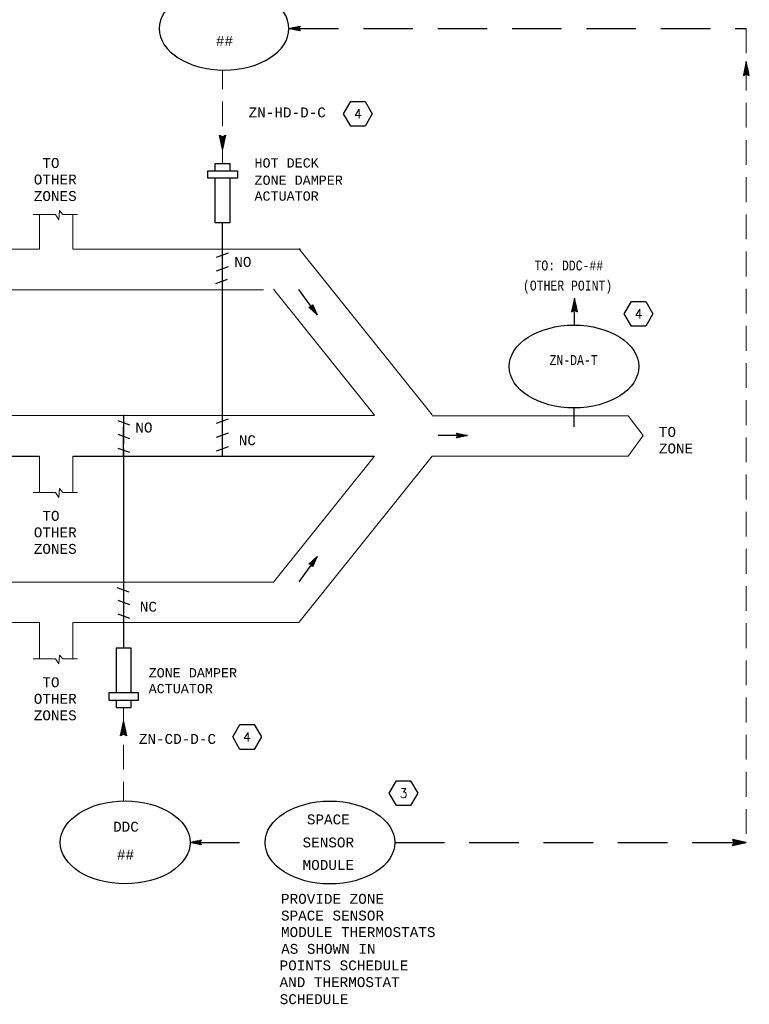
# Model space of a CAD drawing. Header units: inches. Extents: x 2.3 to 31, y 2.5 to 18.9.
# Tile 5 of 6: x 22.9 to 30.3, y 3.7 to 13.7. Entities that reach past the tile are written whole.
import ezdxf
from ezdxf.enums import TextEntityAlignment as Align

# ---------------------------------------------------------------- set-up
doc = ezdxf.new("R2010")
doc.units = ezdxf.units.IN
doc.header["$MEASUREMENT"] = 0
doc.linetypes.add('DASHED', pattern=[0.75, 0.5, -0.25])
doc.linetypes.add('HIDDEN', pattern=[0.375, 0.25, -0.125])
doc.layers.get('0').update_dxf_attribs({"lineweight": 13})
for name, color, linetype, lineweight in [('G-Anno-Std-Text-Tag', 231, 'Continuous', 30), ('M-ANNO-SYMB', 6, 'Continuous', 30), ('M-ANNO-TEXT', 2, 'Continuous', 30), ('M-DIAG-GRPH', 6, 'Continuous', 13)]:
    doc.layers.add(name, color=color, linetype=linetype, lineweight=lineweight)
doc.styles.add('Annotative', font='simplex.shx', dxfattribs={"width": 0.85, "height": 0.125})
doc.styles.add('CONTROLTXT', font='monotxt.shx')

# ---------------------------------------------------------------- blocks, each defined once
blk = doc.blocks.new('_TagHexagon')
at = {"color": 0, "linetype": 'ByBlock', "flags": 128}
blk.add_lwpolyline([(-0.1443, 0), (-0.0722, 0.125), (0.0722, 0.125), (0.1443, 0), (0.0722, -0.125), (-0.0722, -0.125), (-0.1443, 0)], close=True, dxfattribs=at)
at = {"color": 0, "style": 'Annotative'}
blk.add_attdef('TAGNUMBER', text='', height=0.0938, dxfattribs=at).set_placement((0, -0.0469), align=Align.CENTER)

msp = doc.modelspace()

# ---------------------------------------------------------------- linework, layer by layer
at = {"layer": 'M-ANNO-SYMB', "linetype": 'DASHED'}
for p, q in [((25.6185, 13.5822), (30.2315, 13.5827)), ((24.6204, 5.3722), (25.3774, 5.3717)), ((26.6862, 5.3709), (30.2315, 5.3704))]:
    msp.add_line(p, q, dxfattribs=at)
at = {"layer": 'M-ANNO-SYMB', "linetype": 'Continuous'}
for p, q in [((25.6376, 13.5859), (25.631, 13.5791)), ((25.6376, 13.5776), (25.631, 13.5845)), ((25.6591, 13.5904), (25.6447, 13.5761)), ((25.6591, 13.5731), (25.6447, 13.5874)), ((25.6805, 13.5952), (25.6585, 13.5731)), ((25.6805, 13.5686), (25.6585, 13.5904)), ((25.702, 13.5997), (25.6725, 13.5701)), ((25.702, 13.5639), (25.6725, 13.5934)), ((25.7235, 13.6041), (25.6865, 13.5671)), ((25.7235, 13.5594), (25.6865, 13.5964)), ((25.7178, 13.5818), (25.7002, 13.5994)), ((25.7178, 13.5818), (25.7002, 13.5645)), ((25.7235, 13.5931), (25.7143, 13.6024)), ((25.7235, 13.5704), (25.7143, 13.5615)), ((25.7292, 13.6041), (25.728, 13.6053)), ((25.7292, 13.5594), (25.728, 13.5585)), ((30.2315, 13.2488), (30.2015, 13.1088)), ((30.2214, 13.2016), (30.238, 13.2183)), ((30.2235, 13.2113), (30.244, 13.1908)), ((30.2615, 13.1088), (30.2315, 13.2488)), ((30.2015, 13.1088), (30.2315, 13.1238)), ((30.2029, 13.115), (30.2066, 13.1113)), ((30.204, 13.1205), (30.2493, 13.1658)), ((30.2041, 13.1102), (30.2511, 13.157)), ((30.2047, 13.1238), (30.2136, 13.1149)), ((30.2066, 13.1325), (30.2208, 13.1184)), ((30.2069, 13.134), (30.2474, 13.1745)), ((30.2085, 13.1413), (30.2279, 13.1219)), ((30.2097, 13.1475), (30.2455, 13.1833)), ((30.2104, 13.15), (30.2416, 13.1187)), ((30.2122, 13.1588), (30.2613, 13.1097)), ((30.2127, 13.1612), (30.2436, 13.1922)), ((30.2141, 13.1675), (30.2584, 13.1232)), ((30.2156, 13.1747), (30.2418, 13.2009)), ((30.216, 13.1763), (30.2555, 13.1367)), ((30.2179, 13.185), (30.2526, 13.1502)), ((30.2185, 13.1882), (30.2399, 13.2097)), ((30.2198, 13.1938), (30.2498, 13.1638)), ((30.2216, 13.2026), (30.2469, 13.1773)), ((30.2254, 13.1208), (30.253, 13.1484)), ((30.2315, 13.1238), (30.2615, 13.1088)), ((30.2365, 13.1213), (30.2549, 13.1397)), ((30.2436, 13.1178), (30.2568, 13.1309)), ((30.2506, 13.1142), (30.2586, 13.1222)), ((30.2578, 13.1107), (30.2605, 13.1134)), ((24.9486, 11.0595), (24.9486, 11.3559)), ((24.8889, 11.2747), (25.0083, 11.3183)), ((24.8889, 11.138), (25.0083, 11.1815)), ((24.8807, 11.0095), (25, 11.053)), ((28.4995, 10.8636), (28.4695, 10.7235)), ((28.4893, 10.8163), (28.506, 10.8331)), ((28.5295, 10.7235), (28.4995, 10.8636)), ((25.823, 10.7672), (25.8749, 10.759)), ((25.8393, 10.7522), (25.8806, 10.7457)), ((25.8445, 10.7756), (25.8407, 10.7511)), ((25.8445, 10.7756), (25.869, 10.7717)), ((25.8502, 10.7867), (25.8632, 10.7847)), ((25.8595, 10.7934), (25.8512, 10.7416)), ((25.8557, 10.7375), (25.8864, 10.7327)), ((25.8562, 10.7979), (25.8574, 10.7977)), ((25.8684, 10.7733), (25.8618, 10.732)), ((25.8773, 10.7535), (25.8724, 10.7225)), ((25.8862, 10.7333), (25.883, 10.713)), ((28.4695, 10.7235), (28.4995, 10.7385)), ((28.4708, 10.7298), (28.4746, 10.726)), ((28.472, 10.7353), (28.5172, 10.7806)), ((28.4721, 10.7249), (28.5191, 10.7718)), ((28.4727, 10.7385), (28.4816, 10.7297)), ((28.4746, 10.7473), (28.4887, 10.7332)), ((28.4748, 10.7488), (28.5154, 10.7893)), ((28.4765, 10.756), (28.4958, 10.7367)), ((28.4777, 10.7623), (28.5135, 10.7981)), ((28.4783, 10.7648), (28.5096, 10.7334)), ((28.4802, 10.7736), (28.5292, 10.7244)), ((28.4807, 10.7759), (28.5116, 10.8069)), ((28.4821, 10.7823), (28.5264, 10.7379)), ((28.4836, 10.7894), (28.5097, 10.8157)), ((28.484, 10.7911), (28.5235, 10.7514)), ((28.4858, 10.7998), (28.5206, 10.7649)), ((28.4865, 10.8029), (28.5078, 10.8244)), ((28.4877, 10.8086), (28.5177, 10.7786)), ((28.4896, 10.8173), (28.5149, 10.7921)), ((28.4915, 10.8261), (28.512, 10.8056)), ((28.4933, 10.7355), (28.521, 10.7632)), ((28.4995, 10.7385), (28.5295, 10.7235)), ((28.5045, 10.736), (28.5229, 10.7544)), ((28.5116, 10.7325), (28.5247, 10.7457)), ((28.5186, 10.7289), (28.5266, 10.7369)), ((28.5257, 10.7254), (28.5285, 10.7282)), ((25.8719, 10.7229), (25.8922, 10.7197)), ((25.8883, 10.7082), (25.8977, 10.7067)), ((25.8951, 10.7132), (25.8936, 10.7037)), ((28.4929, 9.7549), (28.4929, 9.5651)), ((23.9505, 9.685), (23.9505, 9.389)), ((24.8889, 9.6007), (25.0083, 9.6442)), ((23.8909, 9.629), (24.0102, 9.5854)), ((23.9505, 9.2667), (23.9505, 9.5627)), ((23.8909, 9.4905), (24.0102, 9.4469)), ((24.8889, 9.4612), (25.0083, 9.5048)), ((27.3092, 9.4982), (27.3104, 9.4991)), ((27.3149, 9.4982), (27.3519, 9.4612)), ((27.3149, 9.4869), (27.3241, 9.4961)), ((27.3149, 9.4532), (27.3519, 9.4905)), ((27.3149, 9.4645), (27.3241, 9.4553)), ((27.3205, 9.4759), (27.3378, 9.4932)), ((27.3205, 9.4759), (27.3378, 9.4582)), ((27.3363, 9.4938), (27.3659, 9.4642)), ((27.3363, 9.4579), (27.3659, 9.4875)), ((27.3578, 9.489), (27.3796, 9.4672)), ((27.3578, 9.4624), (27.3796, 9.4845)), ((27.3793, 9.4845), (27.3936, 9.4702)), ((27.3793, 9.4669), (27.3936, 9.4815)), ((27.4008, 9.4797), (27.4074, 9.4732)), ((27.4008, 9.4717), (27.4074, 9.4785)), ((23.8909, 9.3511), (24.0102, 9.3075)), ((24.8889, 9.3227), (25.0083, 9.3663)), ((25.8883, 8.2435), (25.8977, 8.245)), ((25.8951, 8.2385), (25.8936, 8.248)), ((25.823, 8.1845), (25.8749, 8.1927)), ((25.8393, 8.1995), (25.8806, 8.206)), ((25.8445, 8.1761), (25.8407, 8.2006)), ((25.8445, 8.1761), (25.869, 8.18)), ((25.8502, 8.165), (25.8632, 8.167)), ((25.8595, 8.1583), (25.8512, 8.2101)), ((25.8557, 8.2142), (25.8864, 8.219)), ((25.8562, 8.1538), (25.8574, 8.154)), ((25.8684, 8.1784), (25.8618, 8.2197)), ((25.8719, 8.2288), (25.8922, 8.232)), ((25.8773, 8.1983), (25.8724, 8.2292)), ((25.8862, 8.2184), (25.883, 8.2387)), ((23.8826, 7.945), (24.002, 7.9014)), ((23.9505, 7.8949), (23.9505, 7.5985)), ((23.8909, 7.8164), (24.0102, 7.7729)), ((23.8909, 7.6797), (24.0102, 7.6361)), ((24.6395, 5.3764), (24.633, 5.3695)), ((24.6395, 5.368), (24.633, 5.3749)), ((24.661, 5.3809), (24.6467, 5.3666)), ((24.661, 5.3636), (24.6467, 5.3779)), ((24.6825, 5.3857), (24.6604, 5.3636)), ((24.6825, 5.3591), (24.6604, 5.3809)), ((24.704, 5.3901), (24.6745, 5.3606)), ((24.704, 5.3543), (24.6745, 5.3839)), ((24.7255, 5.3946), (24.6885, 5.3576)), ((24.7255, 5.3498), (24.6885, 5.3868)), ((24.7198, 5.3722), (24.7022, 5.3898)), ((24.7198, 5.3722), (24.7022, 5.3549)), ((24.7255, 5.3836), (24.7162, 5.3928)), ((24.7312, 5.3946), (24.73, 5.3958)), ((30.2315, 5.3713), (30.0915, 5.4013)), ((30.0915, 5.4013), (30.1065, 5.3713)), ((30.0915, 5.3413), (30.2315, 5.3713)), ((30.1065, 5.3713), (30.0915, 5.3413)), ((30.1415, 5.3906), (30.0923, 5.3415)), ((30.0928, 5.3987), (30.1397, 5.3517)), ((30.0977, 5.3999), (30.094, 5.3962)), ((30.1065, 5.3981), (30.0976, 5.3892)), ((30.1152, 5.3962), (30.1011, 5.3821)), ((30.1327, 5.3924), (30.1013, 5.3612)), ((30.1032, 5.3988), (30.1485, 5.3535)), ((30.1035, 5.3774), (30.1311, 5.3498)), ((30.104, 5.3663), (30.1224, 5.3479)), ((30.124, 5.3943), (30.1046, 5.3749)), ((30.1502, 5.3887), (30.1058, 5.3444)), ((30.1167, 5.3959), (30.1572, 5.3554)), ((30.159, 5.3868), (30.1193, 5.3473)), ((30.1302, 5.3931), (30.166, 5.3573)), ((30.1677, 5.3849), (30.1329, 5.3502)), ((30.1437, 5.3901), (30.1747, 5.3592)), ((30.1764, 5.3831), (30.1464, 5.353)), ((30.1572, 5.3872), (30.1835, 5.361)), ((30.1851, 5.3812), (30.1599, 5.3559)), ((30.1707, 5.3843), (30.1922, 5.3629)), ((30.1939, 5.3793), (30.1734, 5.3588)), ((30.1842, 5.3814), (30.201, 5.3648)), ((30.2026, 5.3774), (30.1869, 5.3618)), ((30.1977, 5.3785), (30.2096, 5.3667)), ((30.2114, 5.3757), (30.2004, 5.3647)), ((30.2112, 5.3757), (30.2184, 5.3685)), ((30.2201, 5.3738), (30.2139, 5.3675)), ((30.2248, 5.3728), (30.2271, 5.3704)), ((30.2289, 5.3719), (30.2274, 5.3704)), ((24.7255, 5.3609), (24.7162, 5.3519)), ((24.7312, 5.3498), (24.73, 5.3489)), ((30.0933, 5.345), (30.0961, 5.3423)), ((30.0968, 5.3522), (30.1048, 5.3442)), ((30.1005, 5.3592), (30.1136, 5.346))]:
    msp.add_line(p, q, dxfattribs=at)
at = {"layer": 'M-ANNO-SYMB'}
for p, q in [((24.9658, 12.4554), (24.9168, 12.5045)), ((24.9203, 12.5035), (24.9176, 12.5008)), ((24.9274, 12.5), (24.9194, 12.492)), ((24.9639, 12.4466), (24.9197, 12.491)), ((24.9344, 12.4964), (24.9213, 12.4833)), ((24.9621, 12.4379), (24.9226, 12.4775)), ((24.9416, 12.4929), (24.9232, 12.4745)), ((24.9527, 12.4934), (24.9251, 12.4658)), ((24.9602, 12.4291), (24.9254, 12.464)), ((24.9739, 12.504), (24.9269, 12.4571)), ((24.9583, 12.4205), (24.9283, 12.4505)), ((24.9741, 12.4936), (24.9288, 12.4484)), ((24.9712, 12.4801), (24.9307, 12.4396)), ((24.9564, 12.4117), (24.9312, 12.437)), ((24.9683, 12.4666), (24.9326, 12.4309)), ((24.9546, 12.403), (24.9341, 12.4235)), ((24.9653, 12.4531), (24.9344, 12.4221)), ((24.9624, 12.4396), (24.9363, 12.4134)), ((24.9677, 12.4641), (24.9364, 12.4955)), ((24.9596, 12.4261), (24.9382, 12.4046)), ((24.9696, 12.4729), (24.9502, 12.4923)), ((24.9714, 12.4816), (24.9573, 12.4958)), ((24.9733, 12.4904), (24.9644, 12.4993)), ((24.9752, 12.4991), (24.9714, 12.5029)), ((24.9527, 12.3942), (24.9371, 12.41)), ((24.9509, 12.3855), (24.9399, 12.3965)), ((24.9567, 12.4126), (24.9401, 12.3959)), ((24.9538, 12.3991), (24.9419, 12.3872)), ((24.9491, 12.3767), (24.9428, 12.383)), ((24.9509, 12.3856), (24.9438, 12.3785)), ((24.9481, 12.3721), (24.9457, 12.3697)), ((24.9472, 12.368), (24.9457, 12.3695)), ((24.9486, 11.3559), (24.9486, 11.6237)), ((24.9486, 9.2683), (24.9486, 11.1869)), ((28.4995, 10.591), (28.4995, 10.7247)), ((23.9505, 9.3457), (23.9505, 7.8949)), ((23.9505, 7.5985), (23.9505, 7.3307)), ((23.9547, 6.5602), (23.939, 6.5444)), ((23.9529, 6.5689), (23.9419, 6.5579)), ((23.9587, 6.5418), (23.942, 6.5586)), ((23.9558, 6.5553), (23.9439, 6.5672)), ((23.951, 6.5777), (23.9448, 6.5714)), ((23.9529, 6.5688), (23.9458, 6.5759)), ((23.9492, 6.5864), (23.9477, 6.5849)), ((23.95, 6.5823), (23.9477, 6.5847)), ((23.9678, 6.499), (23.9188, 6.4499)), ((23.9294, 6.4544), (23.9214, 6.4624)), ((23.9659, 6.5078), (23.9217, 6.4634)), ((23.9364, 6.458), (23.9233, 6.4712)), ((23.9641, 6.5165), (23.9245, 6.4769)), ((23.9435, 6.4615), (23.9252, 6.4799)), ((23.9547, 6.461), (23.927, 6.4887)), ((23.9622, 6.5253), (23.9274, 6.4904)), ((23.9759, 6.4504), (23.9289, 6.4973)), ((23.9603, 6.5339), (23.9303, 6.5039)), ((23.9761, 6.4608), (23.9308, 6.506)), ((23.9732, 6.4743), (23.9327, 6.5148)), ((23.9584, 6.5427), (23.9332, 6.5174)), ((23.9703, 6.4878), (23.9345, 6.5235)), ((23.9565, 6.5514), (23.936, 6.5309)), ((23.9673, 6.5013), (23.9364, 6.5323)), ((23.9644, 6.5148), (23.9383, 6.541)), ((23.9697, 6.4903), (23.9384, 6.4589)), ((23.9616, 6.5283), (23.9402, 6.5498)), ((23.9716, 6.4815), (23.9522, 6.4622)), ((23.9734, 6.4728), (23.9593, 6.4587)), ((23.9753, 6.464), (23.9664, 6.4552)), ((23.9223, 6.4509), (23.9195, 6.4537)), ((23.9772, 6.4553), (23.9734, 6.4515))]:
    msp.add_line(p, q, dxfattribs=at)
at = {"layer": 'M-ANNO-SYMB', "flags": 128}
for points in [[(24.8737, 12.1477), (24.8737, 12.2226), (25.0234, 12.2226), (25.0234, 12.1477), (25.0983, 12.1477), (25.0983, 12.0729), (24.7989, 12.0729), (24.7989, 12.1477), (25.0234, 12.1477)], [(25.0234, 12.0729), (25.0234, 11.6237), (24.8737, 11.6237), (24.8737, 12.0729)], [(25.9028, 10.6953), (25.7793, 10.8654), (25.7173, 10.9507)], [(27.4199, 9.4759), (27.271, 9.4759), (27.1224, 9.4759)], [(25.9028, 8.2564), (25.7793, 8.0864), (25.7173, 8.001)], [(24.0254, 6.8815), (24.0254, 7.3307), (23.8757, 7.3307), (23.8757, 6.8815)], [(23.8757, 6.8067), (23.8757, 6.7318), (24.0254, 6.7318), (24.0254, 6.8067), (24.1003, 6.8067), (24.1003, 6.8815), (23.8009, 6.8815), (23.8009, 6.8067), (24.0254, 6.8067)]]:
    msp.add_lwpolyline(points, dxfattribs=at)
at = {"layer": 'M-ANNO-SYMB'}
for points in [[(18.924, 9.6769), (26.4811, 9.6834)], [(18.924, 9.2683), (23.1032, 9.2683)], [(23.4372, 9.2683), (26.4811, 9.2683)]]:
    msp.add_lwpolyline(points, dxfattribs=at)
at = {"layer": 'M-ANNO-SYMB', "extrusion": (0, 0, -1)}
msp.add_ellipse((24.964, 13.5818), major_axis=(0.6544, 0), ratio=0.638644, dxfattribs=at)
at = {"layer": 'M-ANNO-SYMB'}
for centre, major_axis in [((28.4935, 10.1729), (0.6546, 0)), ((23.966, 5.3727), (0.6544, 0)), ((26.0318, 5.3713), (0.6544, 0))]:
    msp.add_ellipse(centre, major_axis=major_axis, ratio=0.638644, dxfattribs=at)
at = {"layer": 'M-ANNO-SYMB', "linetype": 'Continuous'}
for points in [[(25.7298, 13.5579), (25.6185, 13.5818), (25.7298, 13.6056), (25.7178, 13.5818)], [(25.8445, 10.7756), (25.8568, 10.7993), (25.9028, 10.6953), (25.8182, 10.7713)], [(27.3086, 9.4997), (27.4199, 9.4759), (27.3086, 9.452), (27.3205, 9.4759)], [(25.8182, 8.1804), (25.9028, 8.2564), (25.8568, 8.1524), (25.8445, 8.1761)], [(24.7318, 5.3483), (24.6204, 5.3722), (24.7318, 5.3961), (24.7198, 5.3722)]]:
    msp.add_3dface(points, dxfattribs=at)
at = {"layer": 'M-ANNO-SYMB'}
for points in [[(24.9466, 12.4904), (24.9766, 12.5054), (24.9466, 12.3654), (24.9166, 12.5054)], [(23.9185, 6.449), (23.9485, 6.5891), (23.9786, 6.449), (23.9485, 6.464)]]:
    msp.add_3dface(points, dxfattribs=at)
at = {"layer": 'M-DIAG-GRPH', "color": 6, "linetype": 'HIDDEN'}
for p, q in [((30.2315, 13.5827), (30.2315, 5.3704)), ((24.9486, 12.2226), (24.9486, 13.1639)), ((23.9505, 6.7318), (23.9505, 5.7905))]:
    msp.add_line(p, q, dxfattribs=at)
at = {"layer": 'M-DIAG-GRPH'}
for p, q in [((23.1032, 11.705), (23.1032, 11.3559)), ((23.4372, 11.705), (23.4372, 11.3559)), ((23.1032, 9.2683), (23.1032, 8.9016)), ((23.4372, 9.2683), (23.4372, 8.9016)), ((23.1032, 7.5893), (23.1032, 7.2226)), ((23.4372, 7.5893), (23.4372, 7.2226))]:
    msp.add_line(p, q, dxfattribs=at)
at = {"layer": 'M-DIAG-GRPH', "linetype": 'Continuous'}
for p, q in [((25.717, 11.3624), (27.0635, 9.6844)), ((25.4617, 10.9538), (26.4811, 9.6834)), ((29.0409, 9.6769), (27.0638, 9.6769)), ((29.1895, 9.4759), (29.0409, 9.6769)), ((29.0406, 9.2673), (29.1895, 9.4759)), ((25.4617, 7.9979), (26.4811, 9.2683)), ((25.717, 7.5893), (27.0635, 9.2673)), ((27.0635, 9.2673), (29.0406, 9.2673))]:
    msp.add_line(p, q, dxfattribs=at)
at = {"layer": 'M-DIAG-GRPH', "color": 6, "linetype": 'Continuous'}
for p, q in [((23.1032, 10.9473), (18.924, 10.9473)), ((25.3608, 10.9473), (23.1032, 10.9473)), ((23.1032, 7.5893), (18.5259, 7.5893)), ((25.717, 7.5893), (23.4372, 7.5893))]:
    msp.add_line(p, q, dxfattribs=at)
at = {"layer": 'M-DIAG-GRPH', "linetype": 'Continuous', "flags": 128}
for points in [[(23.4863, 11.705), (23.3376, 11.705), (23.3033, 11.7453), (23.2988, 11.6545), (23.2633, 11.705), (23.0398, 11.705)], [(23.4863, 8.9016), (23.3376, 8.9016), (23.3033, 8.9419), (23.2988, 8.8511), (23.2633, 8.9016), (23.0398, 8.9016)], [(23.4863, 7.2226), (23.3376, 7.2226), (23.3033, 7.2629), (23.2988, 7.1722), (23.2633, 7.2226), (23.0398, 7.2226)]]:
    msp.add_lwpolyline(points, dxfattribs=at)
at = {"layer": 'M-DIAG-GRPH', "color": 6, "linetype": 'Continuous', "flags": 128}
for points in [[(18.5259, 11.3559), (23.1032, 11.3559)], [(23.4372, 11.3559), (25.7352, 11.3559)], [(18.9126, 7.9979), (23.1032, 7.9979)], [(23.1032, 7.9979), (25.4617, 7.9979)]]:
    msp.add_lwpolyline(points, dxfattribs=at)

# ---------------------------------------------------------------- block references
at = {"layer": 'G-Anno-Std-Text-Tag'}
ref = msp.add_blockref('_TagHexagon', (26.3141, 12.7223), dxfattribs=at)
ref.add_attrib('TAGNUMBER', '4', dxfattribs={"layer": '0', "color": 0, "transparency": 16777216, "height": 0.0938, "style": 'Annotative'}).set_placement((26.3141, 12.6754), align=Align.CENTER)
ref = msp.add_blockref('_TagHexagon', (29.1453, 10.7044), dxfattribs=at)
ref.add_attrib('TAGNUMBER', '4', dxfattribs={"layer": '0', "color": 0, "transparency": 16777216, "height": 0.0938, "style": 'Annotative'}).set_placement((29.1453, 10.6575), align=Align.CENTER)
ref = msp.add_blockref('_TagHexagon', (25.1963, 6.4358), dxfattribs=at)
ref.add_attrib('TAGNUMBER', '4', dxfattribs={"layer": '0', "color": 0, "transparency": 16777216, "height": 0.0938, "style": 'Annotative'}).set_placement((25.1963, 6.3889), align=Align.CENTER)
ref = msp.add_blockref('_TagHexagon', (26.7736, 5.869), dxfattribs=at)
ref.add_attrib('TAGNUMBER', '3', dxfattribs={"layer": '0', "color": 0, "transparency": 16777216, "height": 0.0938, "style": 'Annotative'}).set_placement((26.7736, 5.8221), align=Align.CENTER)

# ---------------------------------------------------------------- texts
at = {"layer": 'M-ANNO-TEXT', "linetype": 'Continuous', "style": 'CONTROLTXT'}
for s, p in [('##', (24.9678, 13.4082)), ('DDC', (23.9743, 5.4809)), ('##', (23.9698, 5.1991))]:
    msp.add_text(s, height=0.1, dxfattribs=at).set_placement(p, align=Align.CENTER)
for s, height, p in [('HOT DECK', 0.09363, (25.2706, 12.1804)), ('ZONE DAMPER', 0.093625, (25.2706, 12.006)), ('ACTUATOR', 0.09363, (25.2706, 11.846)), ('ZONE DAMPER', 0.093625, (24.2032, 7.0367)), ('ACTUATOR', 0.09363, (24.2032, 6.8767))]:
    msp.add_text(s, height=height, dxfattribs=at).set_placement(p)
at = {"layer": 'M-ANNO-TEXT', "style": 'CONTROLTXT', "width": 0.8}
for s, p in [('TO: DDC-##', (28.0951, 11.1422)), ('(OTHER POINT)', (27.9786, 10.9395))]:
    msp.add_text(s, height=0.1, dxfattribs=at).set_placement(p)
at = {"layer": 'M-ANNO-TEXT', "linetype": 'Continuous', "style": 'CONTROLTXT', "width": 0.8}
msp.add_text('ZN-DA-T', height=0.1, dxfattribs=at).set_placement((28.4894, 10.1883), align=Align.CENTER)
at = {"layer": 'M-ANNO-TEXT', "linetype": 'Continuous', "style": 'CONTROLTXT'}
for s, p in [('SPACE', (26.0154, 5.6044)), ('SENSOR', (26.0154, 5.3719)), ('MODULE', (26.0154, 5.1449))]:
    msp.add_text(s, height=0.1, dxfattribs=at).set_placement(p, align=Align.MIDDLE_CENTER)
at = {"layer": 'M-ANNO-TEXT', "style": 'CONTROLTXT'}
for s, p in [('PROVIDE ZONE ', (25.538, 4.7531)), ('SPACE SENSOR ', (25.538, 4.5844)), ('MODULE THERMOSTATS', (25.538, 4.4174)), ('AS SHOWN IN ', (25.5395, 4.2485)), ('POINTS SCHEDULE', (25.5237, 4.0815)), ('AND THERMOSTAT', (25.5237, 3.9129)), ('SCHEDULE', (25.5252, 3.741))]:
    msp.add_text(s, height=0.1, dxfattribs=at).set_placement(p)
at = {"layer": 'M-ANNO-TEXT', "linetype": 'Continuous', "char_height": 0.1, "attachment_point": 1, "style": 'CONTROLTXT'}
for s, insert, width in [('ZN-HD-D-C', (25.2115, 12.7864), 0.3236), (' TO OTHER ZONES', (23.0445, 12.2763), 0.72856), ('NO', (25.067, 11.2783), 0.810076), ('NO', (24.069, 9.6074), 0.810076), ('TO\\PZONE', (29.3493, 9.5632), 0.79217), ('NC', (25.1121, 9.4793), 0.728424), (' TO OTHER ZONES', (23.0445, 8.7168), 0.72856), ('NC', (24.1141, 7.8004), 0.728424), (' TO OTHER ZONES', (23.0445, 7.0378), 0.72856), ('ZN-CD-D-C', (24.104, 6.4662), 0.3236)]:
    msp.add_mtext(s, dxfattribs=dict(at, insert=insert, width=width))

doc.saveas('drawing.dxf')
